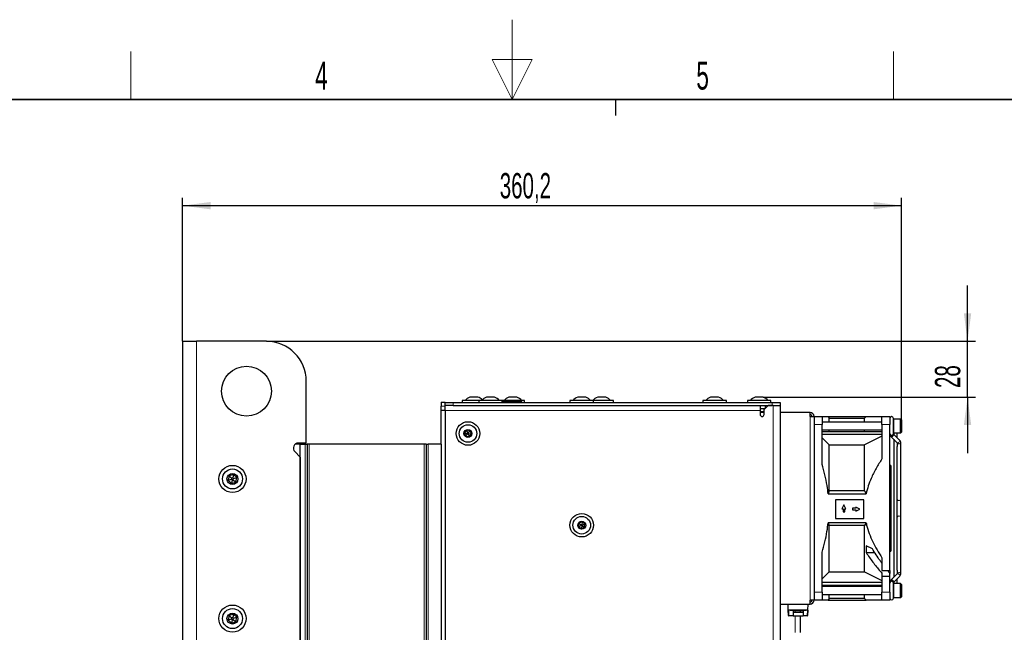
# Model space of a CAD drawing. Header units: millimetres. Extents: x 5 to 418, y 2 to 292.
# Tile 47 of 52: x 155 to 279, y 216 to 292. Entities that reach past the tile are written whole.
import ezdxf

# ---------------------------------------------------------------- set-up
doc = ezdxf.new("R2010")
doc.units = ezdxf.units.MM
doc.layers.add('SLD-0', color=7, linetype='Continuous')
doc.styles.add('SLDTEXTSTYLE1', font='TXT', dxfattribs={"width": 0.605})
doc.dimstyles.new('SLDDIMSTYLE0', dxfattribs={"dimtxt": 3.081982, "dimasz": 3.5, "dimexe": 0, "dimexo": 0.0625, "dimgap": 0.770496, "dimtad": 1, "dimdec": 1, "dimlfac": 4, "dimrnd": 1e-09, "dimzin": 12, "dimdsep": 46, "dimtxsty": 'SLDTEXTSTYLE1', "dimsah": 1, "dimcen": 0.09, "dimadec": 0, "dimazin": 3, "dimtfac": 1, "dimtofl": 0, "dimtmove": 0, "dimatfit": 3, "dimfxl": 1, "dimfrac": 2, "dimtolj": 1, "dimtzin": 12, "dimarcsym": 0})
doc.dimstyles.new('SLDDIMSTYLE2', dxfattribs={"dimtxt": 3.081982, "dimasz": 3.5, "dimexe": 0, "dimexo": 0.0625, "dimgap": 0.770496, "dimtad": 1, "dimlfac": 4, "dimrnd": 1e-09, "dimzin": 12, "dimdsep": 46, "dimtxsty": 'SLDTEXTSTYLE1', "dimsah": 1, "dimcen": 0.09, "dimadec": 0, "dimazin": 3, "dimtfac": 1, "dimtmove": 0, "dimatfit": 0, "dimfxl": 1, "dimfrac": 2, "dimtolj": 1, "dimtzin": 12, "dimarcsym": 0})

# ---------------------------------------------------------------- blocks, each defined once
blk = doc.blocks.new('_D_2')
at = {"layer": 'SLD-0', "color": 7}
for p, q in [((175.71, 252.19), (175.71, 270.19)), ((265.76, 242.35), (265.76, 270.19)), ((175.71, 269.19), (265.76, 269.19))]:
    blk.add_line(p, q, dxfattribs=at)
for points in [[(175.71, 269.19), (179.21, 268.73), (179.21, 269.65)], [(265.76, 269.19), (262.26, 269.65), (262.26, 268.73)]]:
    blk.add_solid(points, dxfattribs=at)
at = {"layer": 'SLD-0', "color": 7, "insert": (215.44, 273.28), "char_height": 3.175, "attachment_point": 1, "style": 'SLDTEXTSTYLE1'}
blk.add_mtext('360,2', dxfattribs=at)
blk = doc.blocks.new('_D_3')
at = {"layer": 'SLD-0', "color": 7}
for p, q in [((274.04, 252.19), (274.04, 259.19)), ((186.21, 252.19), (275.04, 252.19)), ((274.04, 245.19), (274.04, 252.19)), ((248.44, 245.19), (275.04, 245.19)), ((274.04, 245.19), (274.04, 238.19))]:
    blk.add_line(p, q, dxfattribs=at)
for points in [[(274.04, 252.19), (274.5, 255.69), (273.58, 255.69)], [(274.04, 245.19), (273.58, 241.69), (274.5, 241.69)]]:
    blk.add_solid(points, dxfattribs=at)
at = {"layer": 'SLD-0', "color": 7, "insert": (269.95, 246.34), "char_height": 3.175, "attachment_point": 1, "rotation": 90, "style": 'SLDTEXTSTYLE1'}
blk.add_mtext('28', dxfattribs=at)

msp = doc.modelspace()

# ---------------------------------------------------------------- linework, layer by layer
at = {"color": 7, "linetype": 'Continuous', "lineweight": 25}
for p, q in [((175.7117, 252.1875), (175.7117, 100.9375)), ((175.7117, 252.1875), (177.4617, 252.1875)), ((186.2117, 252.1875), (177.4617, 252.1875)), ((191.2117, 239.4375), (191.2117, 247.1875)), ((208.0867, 244.5625), (208.5867, 244.5625)), ((208.0867, 244.5625), (208.0867, 244.0625)), ((208.5867, 244.5625), (208.5867, 244.5125)), ((208.5867, 244.1375), (208.5867, 244.5125)), ((208.5867, 244.5125), (209.5867, 244.5125)), ((209.5867, 244.5125), (249.5617, 244.5125)), ((210.7367, 244.7625), (210.7367, 244.5125)), ((211.4834, 244.7625), (210.7367, 244.7625)), ((212.8117, 244.7625), (211.4834, 244.7625)), ((211.9648, 245.1875), (211.7117, 245.1875)), ((212.7117, 245.1875), (211.9648, 245.1875)), ((212.8117, 244.7625), (212.8117, 244.5125)), ((213.7065, 244.7625), (212.8117, 244.7625)), ((215.7617, 244.7625), (213.7065, 244.7625)), ((214.09, 245.1875), (213.7867, 245.1875)), ((214.7867, 245.1875), (214.09, 245.1875)), ((215.7617, 244.5125), (215.7617, 244.7625)), ((216.3584, 244.7625), (215.7617, 244.7625)), ((216.3693, 244.6375), (215.7617, 244.6375)), ((218.5617, 244.7625), (216.3584, 244.7625)), ((218.2117, 244.6375), (216.3693, 244.6375)), ((216.8398, 245.1875), (216.5867, 245.1875)), ((217.5867, 245.1875), (216.8398, 245.1875)), ((218.2117, 244.5125), (218.2117, 244.6375)), ((218.5617, 244.5125), (218.5617, 244.7625)), ((224.2367, 244.7625), (224.2367, 244.5125)), ((224.9834, 244.7625), (224.2367, 244.7625)), ((227.1867, 244.7625), (224.9834, 244.7625)), ((225.4648, 245.1875), (225.2117, 245.1875)), ((226.2117, 245.1875), (225.4648, 245.1875)), ((227.1867, 244.5125), (227.1867, 244.7625)), ((227.4834, 244.7625), (227.1867, 244.7625)), ((229.6867, 244.7625), (227.4834, 244.7625)), ((227.9648, 245.1875), (227.7117, 245.1875)), ((228.7117, 245.1875), (227.9648, 245.1875)), ((229.6867, 244.5125), (229.6867, 244.7625)), ((240.8867, 244.7625), (240.8867, 244.5125)), ((241.7815, 244.7625), (240.8867, 244.7625)), ((243.8367, 244.7625), (241.7815, 244.7625)), ((242.165, 245.1875), (241.8617, 245.1875)), ((242.8617, 245.1875), (242.165, 245.1875)), ((243.8367, 244.5125), (243.8367, 244.7625)), ((246.4617, 244.7625), (246.4617, 244.5125)), ((247.3565, 244.7625), (246.4617, 244.7625)), ((249.4117, 244.7625), (247.3565, 244.7625)), ((247.74, 245.1875), (247.4367, 245.1875)), ((248.4367, 245.1875), (247.74, 245.1875)), ((249.4117, 244.5125), (249.4117, 244.7625)), ((249.5617, 244.5125), (250.5617, 244.5125)), ((250.5617, 244.5125), (250.5617, 244.1375)), ((208.0867, 243.5625), (208.0867, 244.0625)), ((208.0867, 239.3125), (208.0867, 243.5625)), ((208.0867, 243.5625), (208.5867, 243.5625)), ((208.5867, 243.5125), (208.5867, 244.1375)), ((208.6597, 244.1375), (208.5867, 244.1375)), ((208.5867, 243.5125), (208.5867, 210.0875)), ((209.5867, 244.1375), (208.6597, 244.1375)), ((209.5867, 244.1375), (249.5617, 244.1375)), ((248.0617, 244.1375), (248.0617, 243.5125)), ((248.0617, 243.7625), (248.6867, 243.7625)), ((248.0617, 243.5125), (248.0617, 243.0125)), ((248.5617, 243.2625), (248.0617, 243.2625)), ((249.0617, 244.1375), (248.5617, 243.6375)), ((248.5617, 243.0125), (248.5617, 243.6375)), ((248.6867, 244.1375), (248.6867, 243.7625)), ((249.6867, 244.1375), (249.0617, 244.1375)), ((249.6867, 244.1375), (250.5617, 244.1375)), ((250.5617, 244.1375), (250.5617, 210.0875)), ((254.3117, 243.2625), (250.5617, 243.2625)), ((254.3117, 242.7625), (254.3117, 243.2625)), ((254.3117, 242.7625), (254.8117, 242.7625)), ((254.8117, 242.7625), (255.8117, 242.7625)), ((254.8117, 242.7625), (254.8117, 219.7625)), ((255.8117, 242.7625), (255.8117, 241.7625)), ((263.3117, 242.075), (255.8117, 242.075)), ((255.8117, 236.7681), (255.8117, 241.7625)), ((256.5873, 242.7625), (256.6867, 242.5558)), ((256.5873, 242.7625), (261.3343, 242.7625)), ((256.6867, 242.075), (256.6867, 242.5558)), ((256.6867, 242.5558), (261.1367, 242.5558)), ((261.3343, 242.7625), (261.1367, 242.5558)), ((261.1367, 242.075), (261.1367, 242.5558)), ((263.3117, 242.7625), (264.3117, 242.7625)), ((263.3117, 241.7625), (263.3117, 242.7625)), ((263.3117, 241.7625), (263.3117, 237.4575)), ((264.3117, 242.7625), (264.3117, 241.7625)), ((264.3117, 223.4625), (264.3117, 241.7625)), ((264.7562, 240.6319), (264.7562, 242.5305)), ((265.6562, 242.45), (264.8062, 242.45)), ((265.7562, 242.35), (265.6562, 242.45)), ((265.6562, 242.4365), (265.6562, 242.45)), ((265.6562, 240.7), (265.6562, 242.4365)), ((265.7562, 242.35), (265.7562, 240.8)), ((211.2885, 241.0343), (211.0314, 240.6859)), ((211.0314, 240.6859), (211.2046, 240.289)), ((211.0314, 240.6859), (211.4617, 240.6375)), ((211.2046, 240.289), (211.4617, 240.6375)), ((211.7188, 240.9859), (211.2885, 241.0343)), ((211.2885, 241.0343), (211.4617, 240.6375)), ((211.4617, 240.6375), (211.7188, 240.9859)), ((211.4617, 240.6375), (211.6349, 240.2406)), ((211.4617, 240.6375), (211.892, 240.5891)), ((211.6349, 240.2406), (211.892, 240.5891)), ((211.892, 240.5891), (211.7188, 240.9859)), ((255.8117, 241.075), (263.3117, 241.075)), ((255.8117, 240.8968), (263.3117, 240.8968)), ((255.8117, 240.5432), (263.3117, 240.5432)), ((256.6867, 240.8968), (256.6867, 241.075)), ((261.1367, 240.8968), (261.1367, 241.075)), ((264.7559, 240.5636), (264.7562, 240.5631)), ((264.7562, 240.5533), (264.7562, 240.6319)), ((265.5343, 239.802), (264.7647, 240.5526)), ((264.7647, 240.5526), (264.7668, 240.5505)), ((264.7879, 240.5304), (264.7733, 240.5447)), ((264.7879, 240.7034), (264.7879, 240.5304)), ((264.8062, 240.7), (265.6562, 240.7)), ((265.2324, 240.0963), (265.2324, 240.7)), ((265.6562, 240.7), (265.7562, 240.8)), ((190.4617, 239.3125), (189.8367, 239.3125)), ((191.2117, 239.4375), (190.2117, 239.4375)), ((190.4617, 144.3125), (190.4617, 239.3125)), ((190.4617, 239.3125), (191.0867, 239.3125)), ((191.0867, 239.3125), (191.3367, 239.3125)), ((191.3367, 239.3125), (191.3367, 144.3125)), ((191.5867, 239.3125), (191.3367, 239.3125)), ((205.9617, 239.3125), (191.5867, 239.3125)), ((206.2117, 239.3125), (205.9617, 239.3125)), ((206.2117, 239.3125), (206.2117, 144.3125)), ((206.2117, 239.3125), (206.4617, 239.3125)), ((208.0867, 239.3125), (206.4617, 239.3125)), ((208.0867, 239.3125), (208.0867, 144.3125)), ((211.2046, 240.289), (211.6349, 240.2406)), ((255.8117, 240.0996), (256.6867, 239.2155)), ((263.3117, 240.3206), (261.1367, 239.2155)), ((264.3218, 240.5015), (264.341, 240.4032)), ((264.3343, 240.4317), (264.3411, 240.4031)), ((264.4543, 240.2344), (265.2239, 239.4838)), ((264.7879, 239.9091), (264.7879, 222.6158)), ((265.2239, 239.4838), (265.2215, 239.4863)), ((265.2324, 239.4736), (265.2324, 239.0079)), ((265.6769, 232.385), (265.6769, 239.4782)), ((189.7697, 238.3705), (190.4617, 237.6786)), ((256.6867, 233.433), (256.6867, 239.2155)), ((256.6867, 239.2155), (261.1367, 239.2155)), ((261.1367, 233.433), (261.1367, 239.2155)), ((265.2324, 223.5164), (265.2324, 239.0069)), ((190.4617, 237.6786), (190.4617, 145.9463)), ((264.4117, 236.6229), (264.3117, 236.6229)), ((264.4117, 236.6229), (264.4117, 225.902)), ((181.5427, 235.3347), (181.4082, 234.7732)), ((181.4082, 234.7732), (181.8233, 234.8964)), ((181.4082, 234.7732), (181.8272, 234.376)), ((182.0962, 235.4989), (181.5427, 235.3347)), ((181.5427, 235.3347), (181.8569, 235.0368)), ((181.8569, 235.0368), (181.8233, 234.8964)), ((181.8233, 234.8964), (181.9281, 234.7971)), ((181.9281, 234.7971), (181.8272, 234.376)), ((181.8272, 234.376), (182.3807, 234.5402)), ((181.9953, 235.0778), (181.8569, 235.0368)), ((181.9281, 234.7971), (182.0664, 234.8382)), ((182.0962, 235.4989), (181.9953, 235.0778)), ((182.1001, 234.9785), (181.9953, 235.0778)), ((182.0664, 234.8382), (182.1001, 234.9785)), ((182.0664, 234.8382), (182.3807, 234.5402)), ((182.5152, 235.1017), (182.0962, 235.4989)), ((182.1001, 234.9785), (182.5152, 235.1017)), ((182.3807, 234.5402), (182.5152, 235.1017)), ((256.6867, 233.433), (256.5873, 233.075)), ((261.1367, 233.433), (256.6867, 233.433)), ((261.1367, 233.433), (261.3343, 233.075)), ((256.5873, 233.075), (261.3343, 233.075)), ((261.0456, 232.318), (257.4941, 232.318)), ((257.4941, 232.318), (257.4941, 229.9834)), ((261.0456, 229.9834), (261.0456, 232.318)), ((265.6769, 230.1399), (265.6769, 232.385)), ((258.5476, 231.7036), (258.2861, 231.1912)), ((258.2861, 231.1912), (258.4437, 231.1912)), ((258.4437, 231.1912), (258.4437, 230.7968)), ((258.4437, 230.7968), (258.6514, 230.7968)), ((258.809, 231.1912), (258.5476, 231.7036)), ((258.6514, 231.1912), (258.809, 231.1912)), ((258.6514, 230.7968), (258.6514, 231.1912)), ((260.028, 231.2613), (259.6336, 231.2613)), ((259.6336, 231.2613), (259.6336, 231.0537)), ((259.6336, 231.0537), (260.028, 231.0537)), ((260.028, 231.419), (260.028, 231.2613)), ((260.5404, 231.1575), (260.028, 231.419)), ((260.028, 230.896), (260.5404, 231.1575)), ((260.028, 231.0537), (260.028, 230.896)), ((225.757, 229.5681), (225.3614, 229.392)), ((225.757, 229.5681), (225.7117, 229.1375)), ((226.1073, 229.3136), (225.757, 229.5681)), ((261.3343, 229.45), (256.5873, 229.45)), ((256.5873, 229.45), (256.6867, 229.092)), ((257.4941, 229.9834), (261.0456, 229.9834)), ((261.3343, 229.45), (261.1367, 229.092)), ((265.6769, 223.0468), (265.6769, 230.1399)), ((225.3614, 229.392), (225.3161, 228.9614)), ((225.3161, 228.9614), (225.7117, 229.1375)), ((225.3161, 228.9614), (225.6664, 228.7068)), ((225.3614, 229.392), (225.7117, 229.1375)), ((225.7117, 229.1375), (225.6664, 228.7068)), ((225.6664, 228.7068), (226.062, 228.8829)), ((225.7117, 229.1375), (226.1073, 229.3136)), ((225.7117, 229.1375), (226.062, 228.8829)), ((226.062, 228.8829), (226.1073, 229.3136)), ((261.1367, 229.092), (256.6867, 229.092)), ((256.6867, 223.3094), (256.6867, 229.092)), ((261.1367, 223.3094), (261.1367, 229.092)), ((255.8117, 220.7625), (255.8117, 225.7568)), ((262.1167, 226.1901), (261.3274, 226.575)), ((261.3274, 226.575), (261.3274, 225.7064)), ((261.3274, 225.7064), (262.4287, 225.7064)), ((264.3117, 225.902), (264.4117, 225.902)), ((263.3117, 225.0674), (263.3117, 223.4625)), ((256.6867, 223.3094), (255.8117, 222.4254)), ((256.6867, 223.3094), (261.1367, 223.3094)), ((261.1367, 223.3094), (263.3117, 222.2044)), ((263.3117, 223.4625), (264.3117, 223.4625)), ((264.3117, 223.4625), (264.3117, 223.0935)), ((265.2324, 223.517), (265.2324, 223.0468)), ((263.3117, 223.1336), (263.3117, 222.7625)), ((263.3117, 222.7625), (264.3117, 222.7625)), ((263.3117, 222.7625), (263.3117, 220.7625)), ((264.3117, 222.7625), (264.3117, 223.0935)), ((264.3117, 220.7625), (264.3117, 222.7625)), ((264.3395, 222.1176), (264.3118, 221.9659)), ((265.2239, 223.0411), (264.4543, 222.2905)), ((264.7647, 221.9723), (265.5343, 222.7229)), ((265.2324, 221.825), (265.2324, 222.4286)), ((255.8117, 221.9817), (263.3117, 221.9817)), ((255.8117, 221.6281), (263.3117, 221.6281)), ((263.3117, 221.45), (255.8117, 221.45)), ((256.6867, 221.45), (256.6867, 221.6281)), ((261.1367, 221.45), (261.1367, 221.6281)), ((264.7561, 221.9578), (264.7567, 221.9644)), ((264.7562, 221.893), (264.7562, 221.9617)), ((264.7562, 219.9944), (264.7562, 221.893)), ((264.7733, 221.9802), (264.7879, 221.9945)), ((264.7879, 221.9945), (264.7879, 221.8215)), ((265.6562, 221.825), (264.8062, 221.825)), ((265.7562, 221.725), (265.6562, 221.825)), ((265.6562, 221.8115), (265.6562, 221.825)), ((265.6562, 220.075), (265.6562, 221.8115)), ((265.7562, 221.725), (265.7562, 220.175)), ((254.3117, 219.2625), (254.3117, 219.7625)), ((254.8117, 219.7625), (254.3117, 219.7625)), ((255.8117, 219.7625), (254.8117, 219.7625)), ((255.8117, 220.7625), (255.8117, 219.7625)), ((255.8117, 220.45), (263.3117, 220.45)), ((256.6867, 219.9692), (256.5873, 219.7625)), ((256.5873, 219.7625), (261.3343, 219.7625)), ((256.6867, 219.9692), (256.6867, 220.45)), ((261.1367, 219.9692), (256.6867, 219.9692)), ((261.1367, 219.9692), (261.1367, 220.45)), ((261.1367, 219.9692), (261.3343, 219.7625)), ((263.3117, 219.7625), (263.3117, 220.7625)), ((264.3117, 219.7625), (263.3117, 219.7625)), ((264.3117, 220.7625), (264.3117, 219.7625)), ((264.8062, 220.075), (265.6562, 220.075)), ((265.6562, 220.075), (265.7562, 220.175)), ((250.5617, 219.2625), (254.3117, 219.2625)), ((251.5879, 218.5125), (251.5617, 219.2625)), ((254.0355, 218.5125), (251.5879, 218.5125)), ((251.6124, 217.8107), (251.5879, 218.5125)), ((251.8117, 218.5125), (251.8117, 218.4375)), ((253.446, 218.4375), (251.8117, 218.4375)), ((252.1867, 218.4375), (252.1867, 217.8125)), ((253.0617, 218.4375), (253.0617, 218.2625)), ((253.4367, 218.4375), (253.4367, 217.8125)), ((253.8117, 218.4375), (253.446, 218.4375)), ((253.8117, 218.4375), (253.8117, 218.5125)), ((254.0355, 218.5125), (254.011, 217.8107)), ((254.0355, 218.5125), (254.0617, 219.2625)), ((181.5427, 217.8347), (181.4082, 217.2732)), ((181.4082, 217.2732), (181.8233, 217.3964)), ((181.4082, 217.2732), (181.8272, 216.876)), ((182.0962, 217.9989), (181.5427, 217.8347)), ((181.5427, 217.8347), (181.8569, 217.5368)), ((181.8569, 217.5368), (181.8233, 217.3964)), ((181.8233, 217.3964), (181.9281, 217.2971)), ((181.9281, 217.2971), (181.8272, 216.876)), ((181.9953, 217.5778), (181.8569, 217.5368)), ((181.9281, 217.2971), (182.0664, 217.3382)), ((182.0962, 217.9989), (181.9953, 217.5778)), ((182.1001, 217.4785), (181.9953, 217.5778)), ((182.0664, 217.3382), (182.1001, 217.4785)), ((182.0664, 217.3382), (182.3807, 217.0402)), ((182.5152, 217.6017), (182.0962, 217.9989)), ((182.1001, 217.4785), (182.5152, 217.6017)), ((182.3807, 217.0402), (182.5152, 217.6017)), ((252.1867, 217.7625), (251.6624, 217.7625)), ((252.1867, 218.2625), (253.4367, 218.2625)), ((253.4367, 218.1955), (252.1867, 218.1955)), ((252.1867, 217.8125), (252.1867, 217.7625)), ((252.1867, 217.7625), (253.4367, 217.7625)), ((253.0617, 217.7625), (253.0617, 215.6794)), ((253.4367, 217.7625), (253.4367, 217.8125)), ((253.961, 217.7625), (253.4367, 217.7625)), ((181.8272, 216.876), (182.3807, 217.0402))]:
    msp.add_line(p, q, dxfattribs=at)
at = {"color": 7, "linetype": 'Continuous', "lineweight": 18}
for p, q in [((177.4617, 252.1875), (177.4617, 100.9375)), ((209.5867, 244.5125), (209.5867, 244.1375)), ((249.5617, 244.1375), (249.5617, 244.5125)), ((208.0867, 244.0625), (208.5867, 244.0625)), ((248.0617, 243.5125), (208.5867, 243.5125)), ((248.5617, 243.3875), (248.0617, 243.3875)), ((249.6867, 244.1375), (249.6867, 210.0875)), ((254.3117, 242.7625), (254.3117, 219.7625)), ((255.8117, 241.7625), (254.8117, 241.7625)), ((264.3117, 241.7625), (263.3117, 241.7625)), ((264.8062, 242.45), (264.8062, 240.7)), ((191.0867, 144.3125), (191.0867, 239.3125)), ((191.5867, 239.3125), (191.5867, 144.3125)), ((205.9617, 144.3125), (205.9617, 239.3125)), ((206.4617, 239.3125), (206.4617, 144.3125)), ((264.8062, 221.825), (264.8062, 220.075)), ((254.8117, 220.7625), (255.8117, 220.7625)), ((263.3117, 220.7625), (264.3117, 220.7625)), ((251.6379, 218.5125), (251.6624, 217.8125)), ((252.4367, 218.4375), (252.4367, 218.2625)), ((253.961, 217.8125), (253.9855, 218.5125)), ((251.6124, 217.8107), (251.6624, 217.8125)), ((251.6624, 217.7625), (251.6624, 217.8125)), ((251.6624, 217.8125), (252.1867, 217.8125)), ((252.4367, 217.7625), (252.4367, 215.6794)), ((253.4367, 217.8125), (253.961, 217.8125)), ((253.961, 217.7625), (253.961, 217.8125)), ((254.011, 217.8107), (253.961, 217.8125))]:
    msp.add_line(p, q, dxfattribs=at)
at = {"color": 7, "linetype": 'Continuous', "lineweight": 18, "flags": 128}
for points in [[(264.7562, 240.5533), (264.7556, 240.541), (264.7328, 240.4745), (264.6797, 240.42), (264.6044, 240.3858), (264.5184, 240.3771), (264.4348, 240.3953), (264.3662, 240.4375), (264.3232, 240.4973), (264.3117, 240.5533)], [(264.757, 240.5598), (264.7623, 240.5201), (264.7432, 240.4566), (264.6943, 240.3974), (264.6232, 240.3513), (264.5407, 240.3254), (264.4593, 240.3236), (264.3914, 240.3462), (264.3474, 240.3898), (264.341, 240.4032)], [(264.7668, 240.5505), (264.778, 240.535), (264.7893, 240.4803), (264.7732, 240.4123), (264.7322, 240.3415), (264.6725, 240.2787), (264.6033, 240.2333), (264.5349, 240.2123), (264.4779, 240.2189), (264.4543, 240.2344)], [(265.5343, 239.802), (265.5477, 239.7844), (265.559, 239.7296), (265.5429, 239.6617), (265.5019, 239.5909), (265.4422, 239.528), (265.3729, 239.4826), (265.3045, 239.4616), (265.2476, 239.4682), (265.2239, 239.4838)], [(265.6769, 239.4782), (265.6768, 239.4727), (265.6569, 239.413), (265.6063, 239.3633), (265.5326, 239.331), (265.447, 239.3211), (265.3626, 239.3352), (265.2922, 239.371), (265.2465, 239.4231), (265.2326, 239.472)], [(265.6769, 232.385), (265.6768, 232.3795), (265.6569, 232.3199), (265.6063, 232.2701), (265.5326, 232.2378), (265.447, 232.2279), (265.3626, 232.242), (265.2922, 232.2778), (265.2465, 232.3299), (265.2324, 232.385)], [(265.6769, 230.1399), (265.6768, 230.1454), (265.6569, 230.2051), (265.6063, 230.2548), (265.5326, 230.2871), (265.447, 230.297), (265.3626, 230.283), (265.2922, 230.2471), (265.2465, 230.195), (265.2324, 230.1399)], [(264.7664, 221.974), (264.778, 221.9899), (264.7893, 222.0447), (264.7732, 222.1126), (264.7322, 222.1834), (264.6725, 222.2463), (264.6033, 222.2917), (264.5349, 222.3127), (264.4779, 222.3061), (264.4543, 222.2905)], [(265.5343, 222.7229), (265.5477, 222.7406), (265.559, 222.7953), (265.5429, 222.8632), (265.5019, 222.934), (265.4422, 222.9969), (265.3729, 223.0423), (265.3045, 223.0633), (265.2476, 223.0567), (265.2239, 223.0411)], [(265.6769, 223.0468), (265.6768, 223.0522), (265.6569, 223.1119), (265.6063, 223.1617), (265.5326, 223.1939), (265.447, 223.2038), (265.3626, 223.1898), (265.2922, 223.154), (265.2465, 223.1018), (265.2328, 223.0556)]]:
    msp.add_lwpolyline(points, dxfattribs=at)
at = {"color": 7, "linetype": 'Continuous', "lineweight": 25, "flags": 128}
msp.add_lwpolyline([(264.7572, 221.966), (264.7623, 222.0049), (264.7432, 222.0683), (264.6943, 222.1275), (264.6232, 222.1736), (264.5407, 222.1996), (264.4593, 222.2013), (264.3914, 222.1787), (264.3474, 222.1351), (264.3395, 222.1176)], dxfattribs=at)
at = {"color": 7, "linetype": 'Continuous', "lineweight": 25}
for centre, radius in [((183.7117, 245.9375), 3.125), ((211.4617, 240.6375), 1.475), ((211.4617, 240.6375), 1.1), ((211.4617, 240.6375), 0.5), ((181.9617, 234.9375), 1.7), ((181.9617, 234.9375), 1.25), ((181.9617, 234.9375), 0.6875), ((225.7117, 229.1375), 1.475), ((225.7117, 229.1375), 1.1), ((225.7117, 229.1375), 0.5), ((181.9617, 217.4375), 1.7), ((181.9617, 217.4375), 1.25), ((181.9617, 217.4375), 0.6875)]:
    msp.add_circle(centre, radius, dxfattribs=at)
for centre, radius, start, end in [((186.2117, 247.1875), 5, 0, 90), ((211.9492, 244.2161), 1, 103.741315, 146.881112), ((212.4741, 244.2161), 1, 39.191463, 76.258685), ((214.0242, 244.2161), 1, 103.741315, 146.881112), ((214.5491, 244.2161), 1, 33.118888, 76.258685), ((216.8242, 244.2161), 1, 103.741315, 146.881112), ((217.3491, 244.2161), 1, 33.118888, 76.258685), ((225.4492, 244.2161), 1, 103.741315, 146.881112), ((225.9741, 244.2161), 1, 33.118888, 76.258685), ((227.9492, 244.2161), 1, 103.741315, 146.881112), ((228.4741, 244.2161), 1, 33.118888, 76.258685), ((242.0992, 244.2161), 1, 103.741315, 146.881112), ((242.6241, 244.2161), 1, 33.118888, 76.258685), ((247.6742, 244.2161), 1, 103.741315, 146.881112), ((248.1991, 244.2161), 1, 33.118888, 76.258685), ((248.3117, 243.0125), 0.25, 180, 0), ((254.3117, 242.7625), 0.5, 0, 90), ((254.3117, 242.7625), 0.25, 0, 90), ((264.5339, 242.5305), 0.2223, 0, 180), ((264.8062, 242.4), 0.05, 90, 180), ((264.5339, 240.6319), 0.2223, 180, 0), ((264.8062, 240.75), 0.05, 180, 270), ((190.2117, 238.8125), 0.625, 90, 225), ((264.5339, 221.893), 0.2223, 0, 180), ((264.446, 221.9413), 0.1358, 111.247225, 171.347635), ((264.4638, 222.0812), 0.1294, 163.246988, 208.960569), ((264.6219, 221.9413), 0.1358, 8.652365, 68.752775), ((264.8062, 221.775), 0.05, 90, 180), ((254.3117, 219.7625), 0.5, 270, 0), ((254.3117, 219.7625), 0.25, 270, 0), ((264.5339, 219.9944), 0.2223, 180, 0), ((264.8062, 220.125), 0.05, 180, 270), ((251.6624, 217.8125), 0.05, 182, 270), ((253.961, 217.8125), 0.05, 270, 358)]:
    msp.add_arc(centre, radius, start, end, dxfattribs=at)
for points, knots in [([(255.8117, 242.7625), (255.9366, 242.7625), (256.1869, 242.7625), (256.4421, 242.7625), (256.5437, 242.7625), (256.5873, 242.7625)], [0, 0, 0, 0, 0.362186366, 0.725768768, 1, 1, 1, 1]), ([(261.3343, 242.7625), (261.416, 242.7625), (261.5803, 242.7625), (261.9962, 242.7625), (262.5597, 242.7625), (263.0603, 242.7625), (263.3117, 242.7625)], [0, 0, 0, 0, 0.20876807, 0.41959395, 0.7085648, 1, 1, 1, 1]), ([(264.341, 240.4034), (264.3599, 240.3638), (264.3894, 240.3022), (264.4372, 240.2523), (264.4543, 240.2344)], [0, 0, 0, 0, 0.64266349, 1, 1, 1, 1]), ([(265.2239, 239.4838), (265.2278, 239.4791), (265.2337, 239.4718), (265.2329, 239.4735), (265.2326, 239.474)], [0, 0, 0, 0, 0.64728333, 1, 1, 1, 1]), ([(265.6769, 239.4782), (265.6726, 239.5231), (265.6629, 239.6246), (265.6003, 239.733), (265.5474, 239.7883), (265.5343, 239.802)], [0, 0, 0, 0, 0.37408065, 0.8452698, 1, 1, 1, 1]), ([(263.3117, 237.4575), (263.0622, 237.0637), (262.5615, 236.2732), (261.999, 235.13), (261.5813, 234.0611), (261.4169, 233.4046), (261.3343, 233.075)], [0, 0, 0, 0, 0.28916874, 0.580406, 0.78927331, 1, 1, 1, 1]), ([(256.5873, 233.075), (256.5437, 233.4177), (256.4424, 234.2129), (256.1874, 235.4482), (255.9371, 236.3275), (255.8117, 236.7681)], [0, 0, 0, 0, 0.27423119, 0.63634102, 1, 1, 1, 1]), ([(255.8117, 225.7568), (255.9337, 226.1847), (256.178, 227.042), (256.4366, 228.2765), (256.5404, 229.0847), (256.5873, 229.45)], [0, 0, 0, 0, 0.353196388, 0.707678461, 1, 1, 1, 1]), ([(261.3343, 229.45), (261.3564, 229.3528), (261.4605, 228.8949), (261.7158, 228.0886), (262.1592, 227.0514), (262.6918, 226.0397), (263.1047, 225.3921), (263.3117, 225.0674)], [0, 0, 0, 0, 0.06183656, 0.29143497, 0.52347906, 0.76113078, 1, 1, 1, 1]), ([(261.3274, 225.7064), (261.6059, 225.3071), (262.1639, 224.5068), (262.8517, 223.6681), (263.241, 223.2157), (263.3117, 223.1336)], [0, 0, 0, 0, 0.44915528, 0.90001012, 1, 1, 1, 1]), ([(263.3117, 224.3763), (263.2317, 224.4861), (262.8053, 225.0716), (262.4254, 225.6888), (262.1167, 226.1901)], [0, 0, 0, 0, 0.18758318, 1, 1, 1, 1]), ([(264.0344, 223.4625), (264.0745, 223.4076), (264.1652, 223.2833), (264.2592, 223.1615), (264.3117, 223.0935)], [0, 0, 0, 0, 0.441662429, 1, 1, 1, 1]), ([(264.4543, 222.2905), (264.4251, 222.2583), (264.3786, 222.207), (264.3512, 222.1447), (264.341, 222.1216)], [0, 0, 0, 0, 0.62761196, 1, 1, 1, 1]), ([(265.2323, 223.0513), (265.2324, 223.0507), (265.2325, 223.0499), (265.2252, 223.0424), (265.2239, 223.0411)], [0, 0, 0, 0, 0.83472316, 1, 1, 1, 1]), ([(265.5343, 222.7229), (265.5629, 222.7553), (265.6306, 222.8317), (265.6726, 222.9493), (265.676, 223.0269), (265.6769, 223.0468)], [0, 0, 0, 0, 0.352871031, 0.833858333, 1, 1, 1, 1]), ([(264.7555, 221.9609), (264.7556, 221.9615), (264.7557, 221.9625), (264.7622, 221.9696), (264.7647, 221.9723)], [0, 0, 0, 0, 0.63043809, 1, 1, 1, 1]), ([(256.5873, 219.7625), (256.5437, 219.7625), (256.4424, 219.7625), (256.1874, 219.7625), (255.9371, 219.7625), (255.8117, 219.7625)], [0, 0, 0, 0, 0.27423119, 0.63634102, 1, 1, 1, 1]), ([(263.3117, 219.7625), (263.0622, 219.7625), (262.5615, 219.7625), (261.999, 219.7625), (261.5813, 219.7625), (261.4169, 219.7625), (261.3343, 219.7625)], [0, 0, 0, 0, 0.28916874, 0.580406, 0.78927331, 1, 1, 1, 1])]:
    msp.add_open_spline(points, degree=3, knots=knots, dxfattribs=at)
at = {"layer": 'SLD-0', "lineweight": 18}
for p, q in [((217, 292.5), (217, 282.5)), ((169.25, 282.5), (169.25, 288.5)), ((219.5, 287.5), (214.5, 287.5)), ((214.5, 287.5), (217, 282.5)), ((217, 282.5), (219.5, 287.5)), ((264.75, 282.5), (264.75, 288.5))]:
    msp.add_line(p, q, dxfattribs=at)
at = {"layer": 'SLD-0', "lineweight": 35}
msp.add_line((408, 282.5), (26, 282.5), dxfattribs=at)
at = {"layer": 'SLD-0'}
msp.add_line((230, 280.5), (230, 282.5), dxfattribs=at)
msp.add_line((230, 280.5), (230, 282.5), dxfattribs=at)

# ---------------------------------------------------------------- texts
at = {"layer": 'SLD-0', "char_height": 3.5, "attachment_point": 2, "style": 'SLDTEXTSTYLE1'}
for s, insert in [('4', (193.1027, 287.243)), ('5', (240.8527, 287.243))]:
    msp.add_mtext(s, dxfattribs=dict(at, insert=insert))

# ---------------------------------------------------------------- dimensions: what is measured, and where the dimension line sits
at = {"layer": 'SLD-0', "color": 7}
dim = msp.add_linear_dim(base=(265.7562, 269.1875), p1=(175.7117, 252.1875), p2=(265.7562, 242.35), dimstyle='SLDDIMSTYLE0', dxfattribs=at)
dim.commit()
dim.dimension.update_dxf_attribs({"geometry": '_D_2', "text_midpoint": (220.7339, 269.1875), "dimtype": 160})
dim = msp.add_linear_dim(base=(274.0393, 252.1875), p1=(248.4367, 245.1875), p2=(186.2117, 252.1875), angle=90, dimstyle='SLDDIMSTYLE2', dxfattribs=at)
dim.commit()
dim.dimension.update_dxf_attribs({"geometry": '_D_3', "text_midpoint": (274.0393, 248.6875), "dimtype": 160})

doc.saveas('drawing.dxf')
